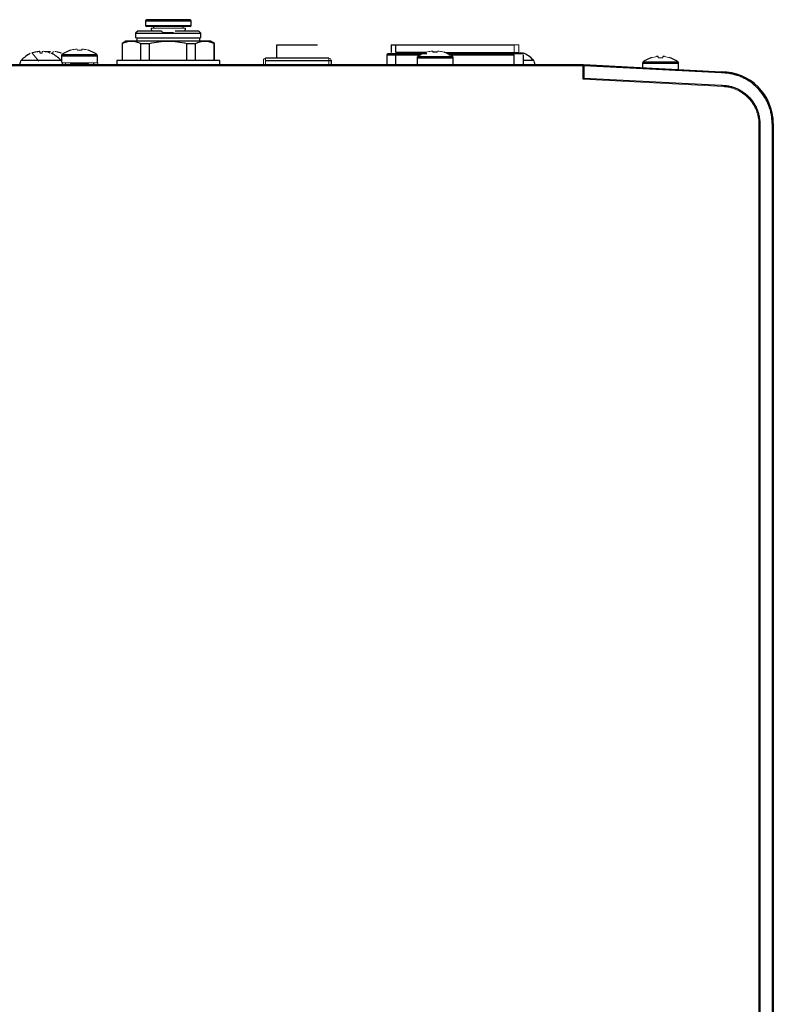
# Paper-space layout '_Top' of a CAD drawing. Header units: millimetres. Extents: x -157 to 163, y -254 to 208.
# Tile 6 of 6: x -4 to 163, y -23 to 195. Entities that reach past the tile are written whole.
import ezdxf

# ---------------------------------------------------------------- set-up
doc = ezdxf.new("R2010")
doc.units = ezdxf.units.MM

psp = doc.layouts.new('_Top')

# ---------------------------------------------------------------- linework, layer by layer
at = {"color": 7, "linetype": 'Continuous', "lineweight": 25}
for p, q in [((23.43, 195.12), (23.43, 194.1)), ((33.34, 195.37), (23.68, 195.37)), ((33.59, 194.1), (33.59, 195.12)), ((21.82, 192.91), (21.26, 192.35)), ((21.26, 192.35), (21.26, 191.38)), ((21.26, 192.35), (35.76, 192.35)), ((27.01, 192.85), (21.76, 192.85)), ((24.71, 193.49), (24.76, 192.85)), ((25.21, 193.85), (25.21, 193.49)), ((35.26, 192.85), (30.01, 192.85)), ((31.81, 193.49), (31.81, 193.85)), ((32.27, 192.85), (32.31, 193.49)), ((35.76, 192.35), (35.22, 192.89)), ((35.76, 191.38), (35.76, 192.35)), ((19.13, 190.61), (18.26, 190.11)), ((18.26, 190.11), (18.26, 186.31)), ((18.26, 190.11), (18.32, 190.11)), ((18.32, 190.11), (18.32, 186.31)), ((37.89, 190.61), (19.13, 190.61)), ((21.51, 191.25), (21.51, 190.61)), ((22.45, 190.11), (24.38, 190.11)), ((22.45, 186.31), (22.45, 190.11)), ((24.38, 186.31), (24.38, 190.11)), ((24.86, 191.38), (24.86, 191.35)), ((25.21, 191.35), (25.21, 191.25)), ((31.81, 191.25), (31.81, 191.35)), ((32.16, 191.35), (32.16, 191.38)), ((32.64, 186.31), (32.64, 190.11)), ((32.64, 190.11), (34.57, 190.11)), ((34.57, 186.31), (34.57, 190.11)), ((35.51, 190.61), (35.51, 191.25)), ((38.76, 190.11), (37.89, 190.61)), ((38.7, 186.31), (38.7, 190.11)), ((38.7, 190.11), (38.76, 190.11)), ((38.76, 186.31), (38.76, 190.11)), ((52.59, 189.76), (61.64, 189.76)), ((77.99, 189.81), (105.24, 189.81)), ((77.99, 189.81), (77.99, 188.06)), ((78.99, 188.06), (78.99, 189.81)), ((89.7, 188.15), (89.7, 188.13)), ((4.81, 187.35), (4.81, 186.2)), ((10.66, 185.81), (10.66, 185.61)), ((11.91, 185.81), (11.91, 185.36)), ((12.81, 185.81), (12.81, 187.35)), ((17.09, 186.31), (17.09, 185.36)), ((39.94, 186.31), (17.09, 186.31)), ((39.94, 185.36), (39.94, 186.31)), ((64.11, 186.81), (50.11, 186.81)), ((50.11, 186.31), (64.61, 186.31)), ((64.61, 186.31), (64.61, 185.36)), ((76.99, 187.56), (84.57, 187.56)), ((76.99, 187.56), (76.99, 185.36)), ((85.89, 187.81), (78.99, 187.81)), ((78.99, 185.36), (78.99, 187.81)), ((83.71, 186.9), (83.71, 185.36)), ((107.24, 187.81), (90.39, 187.81)), ((91.71, 185.36), (91.71, 186.9)), ((107.24, 187.56), (107.24, 185.36)), ((133.71, 185.7), (133.71, 184.73)), ((137.2, 187.18), (136.84, 187.18)), ((138.58, 187.18), (138.23, 187.18)), ((141.71, 184.31), (141.71, 185.7)), ((120.51, 185.11), (-115.09, 185.11)), ((120.51, 185.36), (-115.08, 185.36)), ((5.06, 185.36), (5.06, 185.37)), ((6.81, 185.61), (6.81, 185.36)), ((10.81, 185.36), (10.81, 185.61)), ((84.62, 185.36), (84.62, 185.36)), ((85.86, 185.36), (85.86, 185.36)), ((109.86, 185.36), (109.86, 185.37)), ((120.51, 182.16), (120.51, 185.11)), ((120.71, 185.41), (151.21, 183.81)), ((151.2, 183.56), (120.71, 185.16)), ((120.71, 185.16), (120.71, 182.15)), ((132.71, 184.78), (132.71, 184.78)), ((120.71, 182.4), (151.14, 180.81)), ((159.71, 172.31), (159.71, -173.49)), ((162.46, 172.31), (162.46, -173.49)), ((162.46, 172.31), (162.71, 172.31)), ((162.71, 172.31), (162.71, -173.49)), ((159.71, 43.33), (159.45, 43.32))]:
    psp.add_line(p, q, dxfattribs=at)
at = {"color": 8, "linetype": 'Continuous', "lineweight": 25}
for p, q in [((23.43, 195.12), (33.59, 195.12)), ((23.43, 194.1), (33.59, 194.1)), ((85.76, 188.06), (78.99, 188.06)), ((-4.07, 186.36), (4.81, 186.36)), ((4.81, 187.35), (12.81, 187.35)), ((4.96, 187.64), (12.66, 187.64)), ((83.71, 186.9), (91.71, 186.9)), ((83.86, 187.19), (91.56, 187.19)), ((90.78, 187.56), (105.24, 187.56)), ((105.24, 185.36), (105.24, 187.56)), ((107.28, 186.36), (109.49, 186.36)), ((133.71, 185.7), (141.71, 185.7)), ((133.86, 185.99), (141.56, 185.99)), ((-4.44, 185.37), (5.06, 185.37)), ((107.24, 185.37), (109.86, 185.37))]:
    psp.add_line(p, q, dxfattribs=at)
at = {"color": 144, "linetype": 'Continuous', "lineweight": 18}
for p, q in [((32.31, 193.49), (24.71, 193.49)), ((21.26, 191.38), (35.76, 191.38)), ((35.51, 191.25), (21.51, 191.25)), ((24.86, 191.35), (32.16, 191.35)), ((-0.19, 186.2), (-1.7, 187.96)), ((-0.22, 188.32), (-0.57, 188.19)), ((106.24, 188.06), (89.85, 188.06)), ((105.24, 189.81), (105.24, 188.06)), ((106.24, 188.06), (106.24, 189.81)), ((107.15, 187.98), (106.38, 188.17)), ((5, 185.81), (12.9, 185.81)), ((5.72, 185.36), (5.72, 185.81)), ((6.96, 185.61), (6.96, 185.81)), ((12.9, 185.36), (12.9, 185.81)), ((49.61, 185.36), (49.61, 186.31)), ((50.11, 186.81), (50.11, 185.36)), ((64.11, 185.36), (64.11, 186.81)), ((10.81, 185.61), (6.81, 185.61)), ((83.62, 185.36), (83.62, 185.36)), ((83.62, 185.36), (91.71, 185.36)), ((86.57, 185.36), (86.57, 185.36)), ((88.86, 185.36), (88.86, 185.36)), ((151.65, 180.53), (120.51, 182.16)), ((159.51, -184.28), (159.51, 172.24)), ((159.51, 125.8), (159.71, 125.81)), ((159.51, 85.8), (159.71, 85.81)), ((159.51, 46.92), (159.71, 46.93)), ((159.45, 40.41), (159.71, 40.41))]:
    psp.add_line(p, q, dxfattribs=at)
at = {"color": 144, "linetype": 'Continuous', "lineweight": 18, "flags": 128}
psp.add_lwpolyline([(2.38, 188.35), (1.8, 188.29), (1.37, 188.2)], dxfattribs=at)
at = {"color": 7, "linetype": 'Continuous', "lineweight": 25}
for centre, radius, start, end in [((23.68, 195.12), 0.25, 90, 180), ((33.34, 195.12), 0.25, 360, 90), ((23.68, 194.1), 0.25, 180, 270), ((33.34, 194.1), 0.25, 270, 360), ((0.31, 182.56), 5.8, 114.3705, 139.0965), ((0.31, 182.56), 5.8, 40.9035, 65.4669), ((8.81, 182.41), 6.5, 107.8465, 126.3584), ((8.81, 182.41), 6.5, 53.6416, 72.1637), ((87.71, 181.96), 6.5, 112.798, 126.3584), ((87.71, 181.96), 6.5, 53.6416, 72.1374), ((105.11, 182.56), 5.8, 40.9035, 69.427), ((-2.94, 185.37), 1.5, 139.0965, 180), ((3.56, 185.37), 1.5, 360, 40.9035), ((5.17, 187.35), 0.36, 126.3584, 180), ((5.96, 185.37), 1.5, 8.991, 16.8347), ((12.45, 187.35), 0.36, 0, 53.6416), ((77.24, 187.56), 0.25, 90, 180), ((84.07, 186.9), 0.36, 126.3584, 180), ((91.35, 186.9), 0.36, 0, 53.6416), ((108.36, 185.37), 1.5, 360, 40.9035), ((134.07, 185.7), 0.36, 126.3584, 180), ((137.71, 180.76), 6.5, 107.8465, 126.3584), ((137.71, 180.76), 6.5, 53.6416, 72.1637), ((141.35, 185.7), 0.36, 0, 53.6416), ((117.22, 185.17), 3.29, 358.8421, 3.1931), ((151.21, 172.31), 11.5, 0, 90)]:
    psp.add_arc(centre, radius, start, end, dxfattribs=at)
at = {"color": 144, "linetype": 'Continuous', "lineweight": 18}
for centre, radius, start, end in [((8.81, 182.41), 6.48, 97.6968, 107.8351), ((8.81, 182.41), 6.48, 72.1649, 82.3032), ((87.71, 181.96), 6.48, 97.6968, 107.8351), ((87.71, 181.96), 6.48, 72.1649, 82.3032), ((50.11, 186.31), 0.5, 90, 180), ((64.11, 186.31), 0.5, 360, 90), ((137.71, 180.76), 6.48, 97.6968, 107.8351), ((137.71, 180.76), 6.48, 72.1649, 82.3032)]:
    psp.add_arc(centre, radius, start, end, dxfattribs=at)
for points, knots in [([(33.34, 193.85), (33.34, 193.85), (33.34, 193.85), (33.33, 193.85), (33.31, 193.85), (33.29, 193.85), (33.26, 193.85), (33.21, 193.85), (33.17, 193.85), (33.11, 193.85), (33.07, 193.85), (32.95, 193.85), (32.78, 193.85), (32.57, 193.85), (32.42, 193.85), (32.26, 193.85), (32.09, 193.85), (31.72, 193.85), (31.29, 193.85), (30.87, 193.85), (30.73, 193.85), (30.56, 193.85), (30.27, 193.85), (29.93, 193.85), (29.63, 193.85), (29.2, 193.85), (28.51, 193.85), (27.75, 193.85), (27.16, 193.85), (26.73, 193.85), (26.3, 193.85), (25.83, 193.85), (25.43, 193.85), (25.07, 193.85), (24.77, 193.85), (24.38, 193.85), (24.06, 193.85), (23.85, 193.85), (23.76, 193.85), (23.71, 193.85), (23.69, 193.85), (23.68, 193.85), (23.68, 193.85)], [0, 0, 0, 0, 0.013242, 0.025886, 0.037933, 0.049382, 0.060231, 0.070481, 0.09394, 0.098226, 0.103283, 0.120706, 0.164343, 0.182822, 0.198641, 0.217381, 0.234922, 0.252569, 0.323321, 0.340928, 0.349689, 0.352634, 0.378744, 0.412301, 0.424533, 0.43951, 0.500011, 0.55998, 0.589681, 0.619985, 0.649721, 0.684316, 0.725538, 0.750023, 0.781763, 0.814397, 0.879913, 0.91653, 0.940271, 0.961102, 0.98101, 1, 1, 1, 1]), ([(33.34, 193.85), (33.27, 193.85), (33.13, 193.85), (32.37, 193.85), (31.85, 193.85), (31.81, 193.85)], [0, 0, 0, 0, 0.460942, 0.959861, 1, 1, 1, 1]), ([(-1.73, 187.98), (-1.73, 187.98), (-1.74, 187.98), (-1.74, 187.98), (-1.74, 187.98), (-1.73, 187.98), (-1.73, 187.98)], [0, 0, 0, 0, 0.250359, 0.5, 0.749641, 1, 1, 1, 1]), ([(-0.32, 188.32), (-0.4, 188.31), (-0.56, 188.29), (-0.8, 188.25), (-1.01, 188.2), (-1.21, 188.15), (-1.4, 188.1), (-1.57, 188.04), (-1.67, 188), (-1.73, 187.98)], [0, 0, 0, 0, 0.171971, 0.334226, 0.486773, 0.629616, 0.762763, 0.886221, 1, 1, 1, 1]), ([(-0.22, 188.32), (-0.22, 188.32), (-0.22, 188.32), (-0.23, 188.32), (-0.25, 188.32), (-0.28, 188.32), (-0.31, 188.32), (-0.32, 188.32)], [0, 0, 0, 0, 0.168911, 0.331647, 0.500562, 0.750796, 1, 1, 1, 1]), ([(0.53, 187.98), (0.49, 187.98), (0.42, 187.98), (0.31, 187.98), (0.2, 187.98), (0.13, 187.98), (0.1, 187.98)], [0, 0, 0, 0, 0.250448, 0.5, 0.749552, 1, 1, 1, 1]), ([(0.66, 188.32), (0.65, 188.32), (0.64, 188.32), (0.61, 188.32), (0.59, 188.32), (0.58, 188.32), (0.56, 188.32), (0.56, 188.32), (0.56, 188.32), (0.56, 188.31), (0.56, 188.3), (0.56, 188.28), (0.56, 188.25), (0.55, 188.21), (0.55, 188.16), (0.54, 188.1), (0.54, 188.04), (0.53, 188), (0.53, 187.98)], [0, 0, 0, 0, 0.0157314, 0.0316829, 0.0447801, 0.0633411, 0.0772984, 0.0936122, 0.102417, 0.1254086, 0.186954, 0.2504753, 0.3822869, 0.5004968, 0.6589345, 0.7771315, 0.8927341, 1, 1, 1, 1]), ([(2.5, 187.98), (2.53, 187.98), (2.6, 187.98), (2.71, 187.98), (2.82, 187.98), (2.89, 187.98), (2.93, 187.98)], [0, 0, 0, 0, 0.2504483, 0.5, 0.7495517, 1, 1, 1, 1]), ([(2.93, 187.98), (2.93, 188.01), (2.94, 188.06), (2.95, 188.14), (2.95, 188.2), (2.96, 188.25), (2.96, 188.28), (2.96, 188.3), (2.96, 188.31), (2.96, 188.32), (2.96, 188.32), (2.97, 188.32), (2.98, 188.32), (2.99, 188.32), (3, 188.32), (3.02, 188.32), (3.04, 188.32), (3.06, 188.32), (3.06, 188.32)], [0, 0, 0, 0, 0.122606, 0.289372, 0.500316, 0.618594, 0.750566, 0.81157, 0.875741, 0.897882, 0.907028, 0.922534, 0.938115, 0.95135, 0.961655, 0.969196, 0.985196, 1, 1, 1, 1]), ([(3.34, 188.32), (3.43, 188.31), (3.59, 188.29), (3.82, 188.25), (4.03, 188.2), (4.23, 188.15), (4.42, 188.1), (4.59, 188.04), (4.7, 188), (4.75, 187.98)], [0, 0, 0, 0, 0.171971, 0.334226, 0.486773, 0.629616, 0.762763, 0.886221, 1, 1, 1, 1]), ([(4.75, 187.98), (4.67, 188.01), (4.52, 188.07), (4.27, 188.14), (3.99, 188.21), (3.68, 188.27), (3.46, 188.3), (3.34, 188.32)], [0, 0, 0, 0, 0.162003, 0.342984, 0.542965, 0.761966, 1, 1, 1, 1]), ([(4.75, 187.98), (4.75, 187.98), (4.76, 187.98), (4.76, 187.98), (4.76, 187.98), (4.75, 187.98), (4.75, 187.98)], [0, 0, 0, 0, 0.250359, 0.5, 0.749641, 1, 1, 1, 1]), ([(6.83, 188.58), (6.82, 188.58), (6.82, 188.59), (6.82, 188.6), (6.82, 188.59), (6.82, 188.58), (6.83, 188.58)], [0, 0, 0, 0, 0.250005, 0.5, 0.749995, 1, 1, 1, 1]), ([(7.94, 188.83), (7.96, 188.83), (8, 188.83), (8.06, 188.83), (8.13, 188.83), (8.21, 188.83), (8.27, 188.83), (8.3, 188.83)], [0, 0, 0, 0, 0.202494, 0.401733, 0.599714, 0.798468, 1, 1, 1, 1]), ([(9.33, 188.58), (9.24, 188.58), (9.07, 188.59), (8.81, 188.6), (8.55, 188.59), (8.38, 188.58), (8.3, 188.58)], [0, 0, 0, 0, 0.250074, 0.5, 0.749926, 1, 1, 1, 1]), ([(9.68, 188.83), (9.66, 188.83), (9.62, 188.83), (9.56, 188.83), (9.49, 188.83), (9.41, 188.83), (9.35, 188.83), (9.33, 188.83)], [0, 0, 0, 0, 0.202494, 0.401733, 0.599714, 0.798468, 1, 1, 1, 1]), ([(9.33, 188.83), (9.33, 188.82), (9.33, 188.8), (9.33, 188.75), (9.33, 188.7), (9.33, 188.64), (9.33, 188.6), (9.33, 188.58)], [0, 0, 0, 0, 0.205127, 0.407689, 0.607687, 0.805124, 1, 1, 1, 1]), ([(10.8, 188.58), (10.8, 188.58), (10.8, 188.59), (10.81, 188.6), (10.8, 188.59), (10.8, 188.58), (10.8, 188.58)], [0, 0, 0, 0, 0.250005, 0.5, 0.749995, 1, 1, 1, 1]), ([(87.2, 188.38), (87.17, 188.38), (87.11, 188.38), (87.03, 188.38), (86.96, 188.38), (86.9, 188.38), (86.86, 188.38), (86.84, 188.38)], [0, 0, 0, 0, 0.2015319, 0.400286, 0.5982672, 0.797506, 1, 1, 1, 1]), ([(87.2, 188.13), (87.2, 188.15), (87.2, 188.19), (87.2, 188.25), (87.2, 188.3), (87.2, 188.35), (87.2, 188.37), (87.2, 188.38)], [0, 0, 0, 0, 0.194876, 0.392313, 0.592311, 0.794873, 1, 1, 1, 1]), ([(88.23, 188.38), (88.25, 188.38), (88.31, 188.38), (88.39, 188.38), (88.46, 188.38), (88.52, 188.38), (88.56, 188.38), (88.58, 188.38)], [0, 0, 0, 0, 0.201532, 0.400286, 0.598267, 0.797506, 1, 1, 1, 1]), ([(105.33, 187.98), (105.29, 187.98), (105.22, 187.98), (105.11, 187.98), (105, 187.98), (104.93, 187.98), (104.9, 187.98)], [0, 0, 0, 0, 0.250448, 0.5, 0.749552, 1, 1, 1, 1]), ([(105.24, 189.81), (105.27, 189.81), (105.33, 189.81), (105.42, 189.81), (105.52, 189.81), (105.64, 189.81), (105.79, 189.81), (105.95, 189.81), (106.08, 189.81), (106.17, 189.81), (106.23, 189.81), (106.23, 189.81), (106.24, 189.81)], [0, 0, 0, 0, 0.060259, 0.120021, 0.179824, 0.240208, 0.369998, 0.50013, 0.629921, 0.760053, 0.879943, 1, 1, 1, 1]), ([(107.15, 187.98), (107.15, 187.98), (107.16, 187.98), (107.16, 187.98), (107.16, 187.98), (107.15, 187.98), (107.15, 187.98)], [0, 0, 0, 0, 0.250359, 0.5, 0.749641, 1, 1, 1, 1]), ([(135.73, 186.93), (135.72, 186.93), (135.72, 186.94), (135.72, 186.94), (135.72, 186.94), (135.72, 186.93), (135.73, 186.93)], [0, 0, 0, 0, 0.250005, 0.5, 0.749995, 1, 1, 1, 1]), ([(135.73, 186.93), (135.72, 186.93), (135.72, 186.94), (135.72, 186.94), (135.72, 186.94), (135.72, 186.93), (135.73, 186.93)], [0, 0, 0, 0, 0.250005, 0.5, 0.749995, 1, 1, 1, 1]), ([(137.2, 186.93), (137.2, 186.95), (137.2, 186.99), (137.2, 187.05), (137.2, 187.1), (137.2, 187.14), (137.2, 187.17), (137.2, 187.18)], [0, 0, 0, 0, 0.194876, 0.392313, 0.592311, 0.794873, 1, 1, 1, 1]), ([(137.2, 186.93), (137.28, 186.93), (137.45, 186.94), (137.71, 186.94), (137.97, 186.94), (138.14, 186.93), (138.23, 186.93)], [0, 0, 0, 0, 0.250074, 0.5, 0.749926, 1, 1, 1, 1]), ([(138.23, 186.93), (138.14, 186.93), (137.97, 186.94), (137.71, 186.94), (137.45, 186.94), (137.28, 186.93), (137.2, 186.93)], [0, 0, 0, 0, 0.250074, 0.5, 0.749926, 1, 1, 1, 1]), ([(138.23, 187.18), (138.23, 187.17), (138.23, 187.14), (138.23, 187.1), (138.23, 187.05), (138.23, 186.99), (138.23, 186.95), (138.23, 186.93)], [0, 0, 0, 0, 0.205127, 0.407689, 0.607687, 0.805124, 1, 1, 1, 1]), ([(139.7, 186.93), (139.7, 186.93), (139.7, 186.94), (139.71, 186.94), (139.7, 186.94), (139.7, 186.93), (139.7, 186.93)], [0, 0, 0, 0, 0.250005, 0.5, 0.749995, 1, 1, 1, 1]), ([(139.7, 186.93), (139.7, 186.93), (139.7, 186.94), (139.71, 186.94), (139.7, 186.94), (139.7, 186.93), (139.7, 186.93)], [0, 0, 0, 0, 0.250005, 0.5, 0.749995, 1, 1, 1, 1]), ([(159.51, 172.24), (159.51, 172.34), (159.51, 172.53), (159.49, 172.83), (159.47, 173.12), (159.43, 173.42), (159.36, 173.87), (159.22, 174.47), (158.97, 175.22), (158.65, 175.95), (158.12, 176.9), (157.27, 177.99), (156.23, 178.89), (155.31, 179.47), (154.59, 179.83), (153.86, 180.12), (153.2, 180.31), (152.62, 180.42), (152.14, 180.49), (151.81, 180.52), (151.65, 180.53)], [0, 0, 0, 0, 0.0234477, 0.0468541, 0.0702488, 0.0936616, 0.117122, 0.178923, 0.2407648, 0.3049602, 0.369198, 0.5000054, 0.6308127, 0.6950081, 0.759246, 0.8210469, 0.8828887, 0.9219399, 0.9609311, 1, 1, 1, 1])]:
    psp.add_open_spline(points, degree=3, knots=knots, dxfattribs=at)
at = {"color": 7, "linetype": 'Continuous', "lineweight": 25}
for points, knots in [([(27.31, 192.55), (27.26, 192.6), (27.16, 192.7), (27.06, 192.8), (27.01, 192.85)], [0, 0, 0, 0, 0.503877, 1, 1, 1, 1]), ([(28.51, 192.55), (28.59, 192.55), (28.75, 192.55), (28.99, 192.55), (29.23, 192.55), (29.47, 192.55), (29.63, 192.55), (29.71, 192.55)], [0, 0, 0, 0, 0.2, 0.400002, 0.600004, 0.800004, 1, 1, 1, 1]), ([(0.1, 187.98), (0.08, 188.08), (0.07, 188.16), (0.07, 188.25), (0.06, 188.28), (0.06, 188.3), (0.06, 188.31), (0.06, 188.31), (0.06, 188.31), (0.06, 188.32), (0.06, 188.32), (0.06, 188.32), (0.05, 188.32), (0.04, 188.32), (0.03, 188.32), (0.01, 188.32), (0, 188.32), (-0.01, 188.32), (-0.02, 188.32), (-0.06, 188.32), (-0.1, 188.32), (-0.13, 188.32)], [0, 0, 0, 0, 0.5, 0.5, 0.75, 0.75, 0.8125, 0.8125, 0.84375, 0.84375, 0.859375, 0.859375, 0.875, 0.875, 0.90625, 0.90625, 0.921875, 0.921875, 0.9375, 0.9375, 1, 1, 1, 1]), ([(52.59, 187.07), (52.59, 187.18), (52.59, 187.44), (52.59, 188.33), (52.59, 189.28), (52.59, 189.76)], [0, 0, 0, 0, 0.262299, 0.628602, 1, 1, 1, 1]), ([(88.23, 188.13), (88.14, 188.13), (87.97, 188.14), (87.71, 188.15), (87.45, 188.14), (87.28, 188.13), (87.2, 188.13)], [0, 0, 0, 0, 0.250074, 0.5, 0.749926, 1, 1, 1, 1]), ([(78.99, 187.81), (78.94, 187.81), (78.85, 187.81), (78.72, 187.81), (78.59, 187.81), (78.47, 187.81), (78.27, 187.81), (78.02, 187.81), (77.74, 187.81), (77.51, 187.81), (77.37, 187.81), (77.29, 187.81), (77.24, 187.81), (77.24, 187.81), (77.24, 187.81)], [0, 0, 0, 0, 0.048281, 0.096165, 0.143926, 0.191841, 0.240186, 0.370019, 0.500049, 0.629882, 0.759911, 0.84011, 0.919712, 1, 1, 1, 1]), ([(120.71, 185.41), (120.71, 185.41), (120.71, 185.4), (120.71, 185.39), (120.71, 185.35), (120.71, 185.3), (120.71, 185.23), (120.71, 185.18), (120.71, 185.16)], [0, 0, 0, 0, 0.12881, 0.272774, 0.431887, 0.606139, 0.795517, 1, 1, 1, 1]), ([(151.21, 183.81), (151.21, 183.81), (151.21, 183.81), (151.21, 183.79), (151.21, 183.77), (151.21, 183.73), (151.21, 183.68), (151.21, 183.63), (151.21, 183.58), (151.2, 183.56)], [0, 0, 0, 0, 0.1120849, 0.2344378, 0.3670535, 0.5099258, 0.663047, 0.8264083, 1, 1, 1, 1]), ([(162.46, 172.31), (162.46, 172.41), (162.46, 172.62), (162.45, 172.93), (162.42, 173.25), (162.39, 173.56), (162.35, 173.87), (162.31, 174.17), (162.2, 174.75), (162, 175.57), (161.62, 176.62), (161.14, 177.63), (160.38, 178.89), (159.21, 180.32), (157.79, 181.48), (156.53, 182.24), (155.52, 182.72), (154.47, 183.1), (153.57, 183.32), (152.84, 183.44), (152.3, 183.51), (151.75, 183.55), (151.39, 183.56), (151.2, 183.56)], [0, 0, 0, 0, 0.017721, 0.035409, 0.05308, 0.070746, 0.088421, 0.10612, 0.123855, 0.186946, 0.250098, 0.313189, 0.376341, 0.500004, 0.623667, 0.686759, 0.74991, 0.813001, 0.876153, 0.90714, 0.938062, 0.96899, 1, 1, 1, 1]), ([(151.14, 180.81), (151.23, 180.81), (151.42, 180.81), (151.69, 180.8), (151.97, 180.78), (152.24, 180.75), (152.52, 180.71), (152.98, 180.63), (153.62, 180.48), (154.42, 180.19), (155.19, 179.84), (156.15, 179.27), (157.23, 178.38), (158.13, 177.31), (158.71, 176.35), (159.07, 175.58), (159.36, 174.79), (159.54, 174.06), (159.64, 173.41), (159.7, 172.86), (159.71, 172.49), (159.71, 172.31)], [0, 0, 0, 0, 0.020672, 0.041302, 0.061912, 0.082524, 0.10316, 0.123843, 0.186952, 0.2501, 0.313209, 0.376358, 0.500008, 0.623659, 0.686768, 0.749916, 0.813025, 0.876173, 0.91747, 0.958686, 1, 1, 1, 1])]:
    psp.add_open_spline(points, degree=3, knots=knots, dxfattribs=at)
for points in [[(27.31, 192.55), (27.71, 192.55), (28.11, 192.55), (28.51, 192.55)], [(18.32, 190.11), (19, 190.42), (19.69, 190.61), (20.39, 190.61)], [(20.39, 190.61), (21.09, 190.61), (21.77, 190.42), (22.45, 190.11)], [(24.38, 190.11), (25.74, 190.42), (27.11, 190.61), (28.51, 190.61)], [(28.51, 190.61), (29.91, 190.61), (31.28, 190.42), (32.64, 190.11)], [(34.57, 190.11), (35.25, 190.42), (35.94, 190.61), (36.63, 190.61)], [(36.63, 190.61), (37.33, 190.61), (38.02, 190.42), (38.7, 190.11)], [(2.35, 187.98), (1.88, 188.16), (1.38, 188.28), (0.87, 188.32)]]:
    psp.add_open_spline(points, degree=3, dxfattribs=at)

doc.saveas('drawing.dxf')
